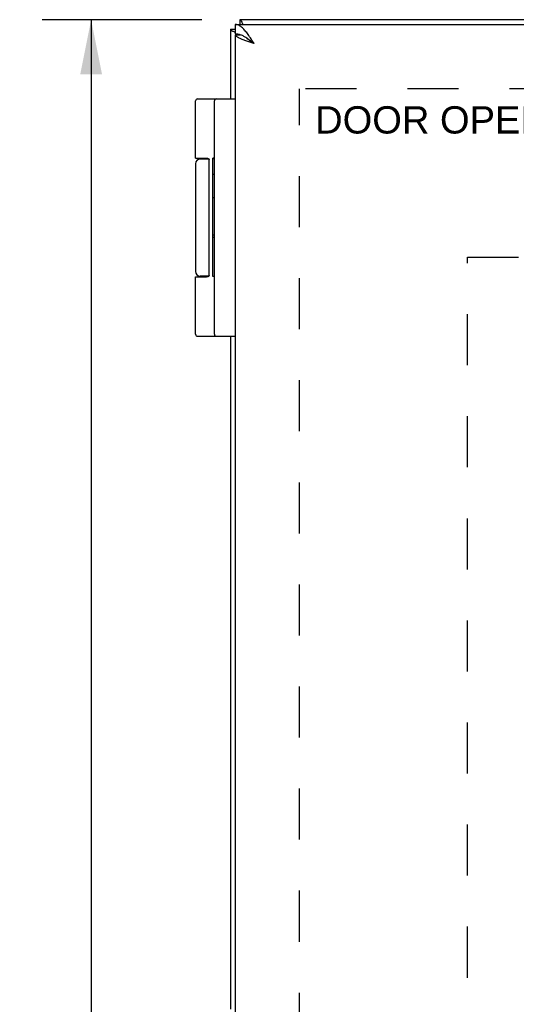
# Model space of a CAD drawing. Header units: inches. Extents: x 0 to 58.6, y 0 to 37.9.
# Tile 7 of 13: x 6.5 to 9.7, y 20.4 to 26.6. Entities that reach past the tile are written whole.
import ezdxf

# ---------------------------------------------------------------- set-up
doc = ezdxf.new("R2010")
doc.units = ezdxf.units.IN
doc.header["$LTSCALE"] = 3.224138
doc.header["$MEASUREMENT"] = 0
doc.linetypes.add('HIDDEN', pattern=[0.2, 0.1, -0.1])
doc.layers.get('0').update_dxf_attribs({"linetype": 'CONTINUOUS'})
for name, color, linetype in [('02___PRT_ALL_AXES', 7, 'CONTINUOUS'), ('DEFAULT_2', 8, 'HIDDEN'), ('DIMENSIONS', 7, 'CONTINUOUS')]:
    doc.layers.add(name, color=color, linetype=linetype)
doc.styles.get("Standard").update_dxf_attribs({"font": 'arial.ttf'})
doc.dimstyles.new('DIMSTYLE_1', dxfattribs={"dimtxt": 0.258621, "dimasz": 0.344828, "dimexe": 0.09, "dimexo": 0.07, "dimgap": 0.0375, "dimtad": 0, "dimtih": 1, "dimtoh": 1, "dimzin": 4, "dimdsep": 46, "dimtxsty": 'Standard', "dimblk": '_FILLED', "dimblk1": '_FILLED', "dimblk2": '_FILLED', "dimcen": 0.09, "dimazin": 1, "dimtfac": 1, "dimtofl": 0, "dimtmove": 0, "dimatfit": 3, "dimldrblk": '_FILLED', "dimfxl": 0, "dimtolj": 1, "dimtzin": 4, "dimarcsym": 0})

# ---------------------------------------------------------------- blocks, each defined once
blk = doc.blocks.new('_FILLED')
at = {"color": 0, "linetype": 'ByBlock'}
blk.add_solid([(0, 0), (-1, 0.2), (-1, -0.2)], dxfattribs=at)
blk = doc.blocks.new('*D6')
at = {"layer": 'DIMENSIONS', "color": 2, "linetype": 'Continuous'}
for p, q in [((7.6998, 26.6078), (6.6903, 26.6078)), ((7.0006, 26.6078), (7.0006, 19.8665)), ((7.0006, 12.6078), (7.0006, 19.3492)), ((7.6998, 12.6078), (6.6903, 12.6078))]:
    blk.add_line(p, q, dxfattribs=at)
at = {"layer": 'DIMENSIONS', "color": 2, "linetype": 'Continuous', "xscale": 0.3448275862, "yscale": 0.3448275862, "zscale": 0.3448275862}
for p, rotation in [((7.0006, 26.6078), 90), ((7.0006, 12.6078), 270)]:
    blk.add_blockref('_FILLED', p, dxfattribs=dict(at, rotation=rotation))
at = {"layer": 'DIMENSIONS', "color": 2, "linetype": 'Continuous', "insert": (7.0006, 19.7372), "char_height": 0.25862, "width": 0.90373, "attachment_point": 2, "line_spacing_factor": 0.9}
blk.add_mtext('14.00', dxfattribs=at)
blk = doc.blocks.new('*D20')
at = {"layer": 'DIMENSIONS', "color": 2, "linetype": 'Continuous'}
for p, q in [((12.9139, 26.6078), (12.9139, 25.8665)), ((12.9139, 24.6078), (12.9139, 25.3492))]:
    blk.add_line(p, q, dxfattribs=at)
at = {"layer": 'DIMENSIONS', "color": 2, "linetype": 'Continuous', "xscale": 0.3448275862, "yscale": 0.3448275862, "zscale": 0.3448275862}
for p, rotation in [((12.9139, 26.6078), 90), ((12.9139, 24.6078), 270)]:
    blk.add_blockref('_FILLED', p, dxfattribs=dict(at, rotation=rotation))
at = {"layer": 'DIMENSIONS', "color": 2, "linetype": 'Continuous', "insert": (12.9139, 25.7372), "char_height": 0.25862, "width": 0.702795, "attachment_point": 2, "line_spacing_factor": 0.9}
blk.add_mtext('2.00', dxfattribs=at)

msp = doc.modelspace()

# ---------------------------------------------------------------- linework, layer by layer
at = {"color": 7, "linetype": 'Continuous'}
for p, q in [((7.9106, 26.5778), (7.9106, 26.5178)), ((7.9411, 26.6078), (7.9411, 26.5778)), ((7.8811, 26.5478), (7.9106, 26.5478)), ((7.9116, 26.5128), (7.9419, 26.5128)), ((7.6738, 26.1078), (7.9106, 26.1078)), ((7.7806, 24.6208), (7.7806, 26.0948)), ((7.7447, 25.7278), (7.6908, 25.7278)), ((7.7463, 24.9928), (7.7463, 25.7228)), ((7.6608, 24.9828), (7.7306, 24.9828)), ((7.7447, 24.9878), (7.6908, 24.9878)), ((7.6738, 24.6078), (7.9106, 24.6078))]:
    msp.add_line(p, q, dxfattribs=at)
at = {"color": 3, "linetype": 'Continuous'}
for p, q in [((7.9106, 26.5778), (25.8506, 26.5778)), ((25.8211, 26.6078), (7.9411, 26.6078)), ((7.8811, 26.5478), (7.8811, 26.1078)), ((7.9106, 26.5128), (7.9106, 12.7028)), ((7.9116, 26.5128), (7.9106, 26.5128)), ((7.9358, 26.5146), (7.9376, 26.5128)), ((7.8811, 24.6078), (7.8811, 20.3578))]:
    msp.add_line(p, q, dxfattribs=at)
for points in [[(8.0306, 26.4578), (8.026, 26.4651), (8.0214, 26.4723), (8.0167, 26.4795), (8.0121, 26.4866), (8.0075, 26.4935), (8.0029, 26.5004), (7.9983, 26.5071), (7.9937, 26.5136), (7.989, 26.5199), (7.9844, 26.526), (7.9798, 26.5318), (7.9752, 26.5374), (7.9706, 26.5427), (7.966, 26.5476), (7.9614, 26.5523), (7.9568, 26.5566), (7.9521, 26.5605), (7.9475, 26.5641), (7.9429, 26.5673), (7.9383, 26.57), (7.9337, 26.5724), (7.9291, 26.5744), (7.9244, 26.5759), (7.9198, 26.577), (7.9152, 26.5776), (7.9106, 26.5778)], [(7.9411, 26.6078), (7.9425, 26.6077), (7.9438, 26.6071), (7.9452, 26.6062), (7.9465, 26.605), (7.9478, 26.6034), (7.9492, 26.6015), (7.9505, 26.5992), (7.9519, 26.5966), (7.9532, 26.5937), (7.9545, 26.5904), (7.9559, 26.5869), (7.9572, 26.5831), (7.9586, 26.5789), (7.9589, 26.5778)], [(7.8811, 26.5478), (7.8813, 26.5465), (7.8818, 26.5452), (7.8827, 26.5438), (7.884, 26.5425), (7.8856, 26.5411), (7.8875, 26.5398), (7.8898, 26.5385), (7.8924, 26.5371), (7.8953, 26.5358), (7.8986, 26.5344), (7.9021, 26.5331), (7.9059, 26.5318), (7.9101, 26.5304), (7.9106, 26.5303)], [(8.0306, 26.4578), (8.024, 26.46), (8.0173, 26.4621), (8.0107, 26.4642), (8.0042, 26.4663), (7.9978, 26.4684), (7.9915, 26.4705), (7.9852, 26.4727), (7.9791, 26.4748), (7.9732, 26.4769), (7.9675, 26.479), (7.9619, 26.4811), (7.9566, 26.4832), (7.9515, 26.4853), (7.9466, 26.4875), (7.942, 26.4896), (7.9376, 26.4917), (7.9336, 26.4938), (7.9298, 26.4959), (7.9264, 26.498), (7.9232, 26.5001), (7.9204, 26.5023), (7.918, 26.5044), (7.9158, 26.5065), (7.9141, 26.5086), (7.9127, 26.5107), (7.9116, 26.5128)]]:
    msp.add_lwpolyline(points, dxfattribs=at)
at = {"color": 7, "linetype": 'Continuous'}
for points in [[(7.9429, 26.5126), (7.9383, 26.5139), (7.9337, 26.5151), (7.9291, 26.5161), (7.9244, 26.5169), (7.9198, 26.5174), (7.9152, 26.5177), (7.9106, 26.5178)], [(7.9706, 26.5003), (7.966, 26.5027), (7.9614, 26.5051), (7.9568, 26.5072), (7.9521, 26.5092), (7.9475, 26.511), (7.9429, 26.5126)], [(7.9844, 26.4919), (7.9798, 26.4948), (7.9752, 26.4976), (7.9706, 26.5003)], [(8.0306, 26.4578), (8.0267, 26.4603), (8.0228, 26.4628), (8.0189, 26.4653), (8.0151, 26.4678), (8.0113, 26.4703), (8.0076, 26.4728), (8.0041, 26.4753), (8.0006, 26.4778), (7.9973, 26.4803), (7.9941, 26.4828), (7.991, 26.4853), (7.9882, 26.4878), (7.9855, 26.4903), (7.983, 26.4928)], [(8.0306, 26.4578), (8.026, 26.4615), (8.0214, 26.4651), (8.0167, 26.4687), (8.0121, 26.4722), (8.0075, 26.4757), (8.0029, 26.4791), (7.9983, 26.4825), (7.9937, 26.4857), (7.989, 26.4889), (7.9844, 26.4919)], [(7.6608, 25.7328), (7.7306, 25.7328), (7.7312, 25.7328), (7.7318, 25.7328), (7.7324, 25.7328), (7.733, 25.7328), (7.7335, 25.7327), (7.734, 25.7327), (7.7345, 25.7327), (7.735, 25.7326), (7.7355, 25.7325), (7.7359, 25.7325), (7.7363, 25.7324), (7.7367, 25.7323), (7.7371, 25.7323), (7.7375, 25.7322), (7.7378, 25.7321), (7.7382, 25.732), (7.7385, 25.7319), (7.7388, 25.7318), (7.7391, 25.7317), (7.7394, 25.7317), (7.7397, 25.7316), (7.7399, 25.7315), (7.7402, 25.7313), (7.7404, 25.7312), (7.7407, 25.7311), (7.7409, 25.731), (7.7411, 25.7309), (7.7413, 25.7308), (7.7415, 25.7307), (7.7417, 25.7306), (7.7419, 25.7305), (7.7421, 25.7303), (7.7423, 25.7302), (7.7425, 25.7301), (7.7426, 25.73), (7.7428, 25.7299), (7.7429, 25.7297), (7.7431, 25.7296), (7.7432, 25.7295), (7.7434, 25.7294), (7.7435, 25.7293), (7.7436, 25.7291), (7.7437, 25.729), (7.7439, 25.7289), (7.744, 25.7288), (7.7441, 25.7286), (7.7442, 25.7285), (7.7443, 25.7284), (7.7444, 25.7283), (7.7445, 25.7281), (7.7446, 25.728), (7.7447, 25.7279), (7.7448, 25.7278), (7.7448, 25.7277), (7.7449, 25.7275), (7.745, 25.7274), (7.7451, 25.7273), (7.7451, 25.7272), (7.7452, 25.7271), (7.7453, 25.7269), (7.7453, 25.7268), (7.7454, 25.7267), (7.7454, 25.7266), (7.7455, 25.7265), (7.7455, 25.7264), (7.7456, 25.7262), (7.7456, 25.7261), (7.7457, 25.726), (7.7457, 25.7259), (7.7458, 25.7258), (7.7458, 25.7257), (7.7458, 25.7256), (7.7459, 25.7254), (7.7459, 25.7253), (7.7459, 25.7252), (7.746, 25.7251), (7.746, 25.725), (7.746, 25.7249), (7.7461, 25.7248), (7.7461, 25.7247), (7.7461, 25.7246), (7.7461, 25.7245), (7.7461, 25.7243), (7.7462, 25.7242), (7.7462, 25.7241), (7.7462, 25.724), (7.7462, 25.7239), (7.7462, 25.7238), (7.7462, 25.7237), (7.7462, 25.7236), (7.7462, 25.7235), (7.7462, 25.7234), (7.7463, 25.7233), (7.7463, 25.7232), (7.7463, 25.7231), (7.7463, 25.7229), (7.7463, 25.7228)], [(7.7463, 24.9928), (7.7463, 24.9927), (7.7463, 24.9926), (7.7463, 24.9925), (7.7463, 24.9924), (7.7462, 24.9923), (7.7462, 24.9922), (7.7462, 24.9921), (7.7462, 24.992), (7.7462, 24.9919), (7.7462, 24.9918), (7.7462, 24.9917), (7.7462, 24.9916), (7.7462, 24.9915), (7.7461, 24.9913), (7.7461, 24.9912), (7.7461, 24.9911), (7.7461, 24.991), (7.7461, 24.9909), (7.746, 24.9908), (7.746, 24.9907), (7.746, 24.9906), (7.7459, 24.9905), (7.7459, 24.9904), (7.7459, 24.9902), (7.7458, 24.9901), (7.7458, 24.99), (7.7458, 24.9899), (7.7457, 24.9898), (7.7457, 24.9897), (7.7456, 24.9896), (7.7456, 24.9894), (7.7455, 24.9893), (7.7455, 24.9892), (7.7454, 24.9891), (7.7454, 24.989), (7.7453, 24.9889), (7.7453, 24.9887), (7.7452, 24.9886), (7.7451, 24.9885), (7.7451, 24.9884), (7.745, 24.9883), (7.7449, 24.9881), (7.7448, 24.988), (7.7448, 24.9879), (7.7447, 24.9878), (7.7446, 24.9877), (7.7445, 24.9875), (7.7444, 24.9874), (7.7443, 24.9873), (7.7442, 24.9872), (7.7441, 24.987), (7.744, 24.9869), (7.7439, 24.9868), (7.7437, 24.9867), (7.7436, 24.9866), (7.7435, 24.9864), (7.7434, 24.9863), (7.7432, 24.9862), (7.7431, 24.9861), (7.7429, 24.9859), (7.7428, 24.9858), (7.7426, 24.9857), (7.7425, 24.9856), (7.7423, 24.9855), (7.7421, 24.9853), (7.7419, 24.9852), (7.7417, 24.9851), (7.7415, 24.985), (7.7413, 24.9849), (7.7411, 24.9848), (7.7409, 24.9847), (7.7407, 24.9846), (7.7404, 24.9844), (7.7402, 24.9843), (7.7399, 24.9842), (7.7397, 24.9841), (7.7394, 24.984), (7.7391, 24.9839), (7.7388, 24.9838), (7.7385, 24.9838), (7.7382, 24.9837), (7.7378, 24.9836), (7.7375, 24.9835), (7.7371, 24.9834), (7.7367, 24.9833), (7.7363, 24.9833), (7.7359, 24.9832), (7.7355, 24.9831), (7.735, 24.9831), (7.7345, 24.983), (7.734, 24.983), (7.7335, 24.983), (7.733, 24.9829), (7.7324, 24.9829), (7.7318, 24.9829), (7.7312, 24.9829), (7.7306, 24.9828)]]:
    msp.add_lwpolyline(points, dxfattribs=at)
for centre, radius, start, end in [((7.6738, 26.0948), 0.013, 90, 180), ((7.7936, 26.0948), 0.013, 90, 180), ((7.6908, 25.6978), 0.03, 90, 180), ((7.6908, 25.0178), 0.03, 180, 270), ((7.6738, 24.6208), 0.013, 180, 270), ((7.7936, 24.6208), 0.013, 180, 270)]:
    msp.add_arc(centre, radius, start, end, dxfattribs=at)
at = {"layer": '02___PRT_ALL_AXES', "color": 7, "linetype": 'Continuous'}
for p, q in [((7.6608, 25.7328), (7.6608, 26.0948)), ((7.6608, 25.6978), (7.6608, 25.0178)), ((7.7403, 25.7313), (7.7403, 25.7278)), ((7.7706, 24.9846), (7.7706, 25.7338)), ((7.7806, 25.7338), (7.7706, 25.7338)), ((7.7806, 25.7284), (7.7706, 25.7284)), ((7.7806, 25.6305), (7.7706, 25.6305)), ((7.7806, 25.4824), (7.7706, 25.4824)), ((7.7806, 25.2474), (7.7706, 25.2474)), ((7.7806, 25.2329), (7.7706, 25.2329)), ((7.6608, 24.6208), (7.6608, 24.9828)), ((7.7403, 24.9878), (7.7403, 24.9844)), ((7.7806, 24.9846), (7.7706, 24.9846))]:
    msp.add_line(p, q, dxfattribs=at)
at = {"layer": 'DEFAULT_2', "color": 8, "linetype": 'HIDDEN'}
for p, q in [((8.3188, 13.0455), (8.3188, 26.1702)), ((25.4435, 26.1702), (8.3188, 26.1702)), ((9.3805, 14.1078), (9.3805, 25.1078)), ((9.3805, 25.1078), (23.7555, 25.1078))]:
    msp.add_line(p, q, dxfattribs=at)

# ---------------------------------------------------------------- texts
at = {"layer": 'DIMENSIONS', "color": 2, "linetype": 'Continuous', "insert": (9.3672, 26.0612), "char_height": 0.172414, "width": 1.897193, "attachment_point": 2, "line_spacing_factor": 0.9}
msp.add_mtext('DOOR OPENING', dxfattribs=at)

# ---------------------------------------------------------------- dimensions: what is measured, and where the dimension line sits
at = {"layer": 'DIMENSIONS', "color": 2, "linetype": 'Continuous'}
for base, p1, p2, angle, picture, middle in [((7.0006, 26.6078), (7.7698, 12.6078), (7.7698, 26.6078), 90, '*D6', (7.0116, 19.6064)), ((12.9139, 24.6078), (7.9411, 26.6078), (9.8805, 24.6078), 270, '*D20', (12.9107, 25.6064))]:
    dim = msp.add_linear_dim(base=base, p1=p1, p2=p2, angle=angle, dimstyle='DIMSTYLE_1', dxfattribs=at)
    dim.commit()
    dim.dimension.update_dxf_attribs({"geometry": picture, "text_midpoint": middle, "dimtype": 160})

doc.saveas('drawing.dxf')
